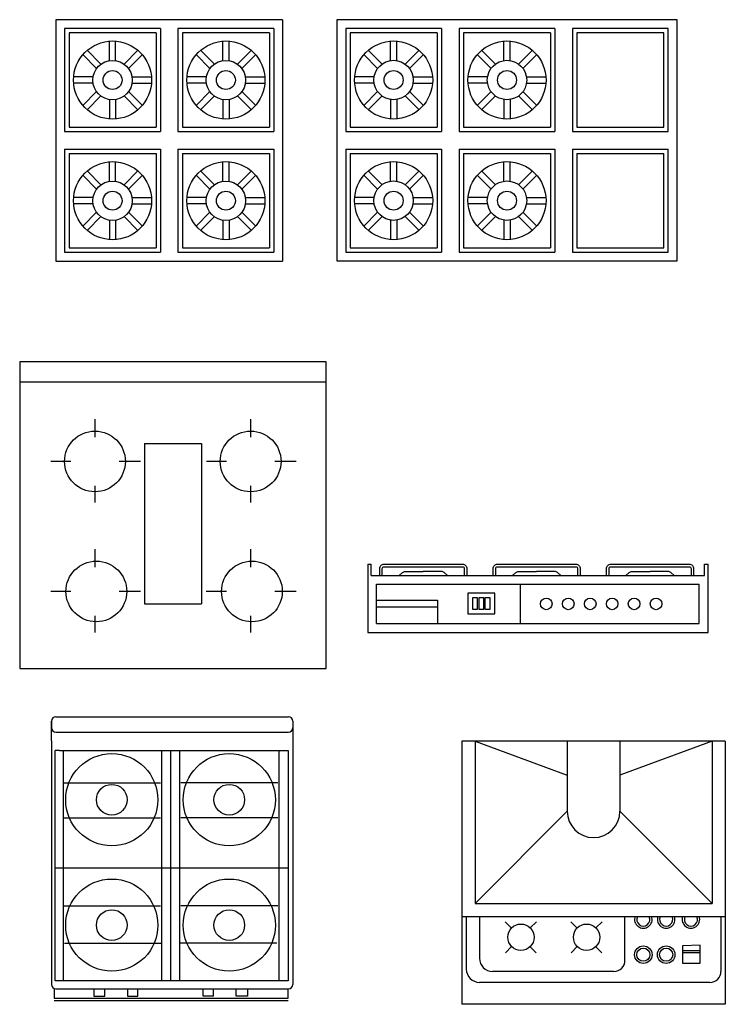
# Model space of a CAD drawing. Header units: millimetres. Extents: x 132.88 to 138.02, y 178.53 to 181.28.
# Tile 1 of 4: x 132.88 to 134.49, y 178.96 to 181.21. Entities that reach past the tile are written whole.
import ezdxf

# ---------------------------------------------------------------- set-up
doc = ezdxf.new("R2010")
doc.units = ezdxf.units.MM

msp = doc.modelspace()

# ---------------------------------------------------------------- linework, layer by layer
for p, q in [((133.4813, 181.2062), (132.9647, 181.2062)), ((132.9647, 181.2062), (132.9647, 180.9312)), ((133.4813, 181.2062), (133.4813, 180.6562)), ((133.605, 181.2063), (133.605, 180.9313)), ((134.38, 181.2063), (133.605, 181.2063)), ((134.38, 180.6563), (134.38, 181.2063)), ((133.203, 181.1862), (132.9847, 181.1862)), ((132.9847, 181.1862), (132.9847, 180.9512)), ((133.193, 181.1762), (132.9948, 181.1762)), ((132.9948, 181.1762), (132.9948, 180.9613)), ((133.193, 181.1762), (133.193, 180.9613)), ((133.203, 181.1862), (133.203, 180.9512)), ((133.4613, 181.1862), (133.243, 181.1862)), ((133.243, 181.1862), (133.243, 180.9512)), ((133.4513, 181.1762), (133.2531, 181.1762)), ((133.2531, 181.1762), (133.2531, 180.9613)), ((133.4513, 181.1762), (133.4513, 180.9613)), ((133.4613, 181.1862), (133.4613, 180.9512)), ((133.625, 181.1863), (133.625, 180.9513)), ((133.8433, 181.1863), (133.625, 181.1863)), ((133.635, 181.1762), (133.635, 180.9613)), ((133.8333, 181.1762), (133.635, 181.1762)), ((133.8333, 181.1762), (133.8333, 180.9613)), ((133.8433, 181.1863), (133.8433, 180.9513)), ((133.8833, 181.1863), (133.8833, 180.9513)), ((134.1016, 181.1863), (133.8833, 181.1863)), ((133.8933, 181.1762), (133.8933, 180.9613)), ((134.0916, 181.1762), (133.8933, 181.1762)), ((134.0916, 181.1762), (134.0916, 180.9613)), ((134.1016, 181.1863), (134.1016, 180.9513)), ((134.36, 181.1863), (134.1416, 181.1863)), ((134.1416, 181.1863), (134.1416, 180.9513)), ((134.1516, 181.1762), (134.1516, 180.9613)), ((134.35, 181.1762), (134.1516, 181.1762)), ((134.35, 180.9613), (134.35, 181.1762)), ((134.36, 180.9513), (134.36, 181.1863)), ((133.0868, 181.113), (133.0868, 181.1577)), ((133.101, 181.113), (133.101, 181.1577)), ((133.3451, 181.113), (133.3451, 181.1577)), ((133.3593, 181.113), (133.3593, 181.1577)), ((133.7271, 181.1131), (133.7271, 181.1578)), ((133.7413, 181.1131), (133.7413, 181.1578)), ((133.9854, 181.1131), (133.9854, 181.1578)), ((133.9996, 181.1131), (133.9996, 181.1578)), ((133.0676, 181.1051), (133.036, 181.1367)), ((133.1202, 181.1051), (133.1518, 181.1367)), ((133.3259, 181.1051), (133.2943, 181.1367)), ((133.3785, 181.1051), (133.4101, 181.1367)), ((133.7079, 181.1051), (133.6763, 181.1367)), ((133.7605, 181.1051), (133.7921, 181.1367)), ((133.9662, 181.1051), (133.9346, 181.1367)), ((134.0188, 181.1051), (134.0504, 181.1367)), ((133.0575, 181.095), (133.0259, 181.1266)), ((133.1302, 181.095), (133.1619, 181.1266)), ((133.3158, 181.095), (133.2842, 181.1266)), ((133.3885, 181.095), (133.4202, 181.1266)), ((133.6978, 181.0951), (133.6662, 181.1267)), ((133.7705, 181.0951), (133.8021, 181.1267)), ((133.9561, 181.0951), (133.9245, 181.1267)), ((134.0288, 181.0951), (134.0604, 181.1267)), ((133.0496, 181.0758), (133.0049, 181.0758)), ((133.0496, 181.0616), (133.0049, 181.0616)), ((133.1382, 181.0758), (133.1829, 181.0758)), ((133.1382, 181.0616), (133.1829, 181.0616)), ((133.3079, 181.0758), (133.2632, 181.0758)), ((133.3079, 181.0616), (133.2632, 181.0616)), ((133.3965, 181.0758), (133.4412, 181.0758)), ((133.3965, 181.0616), (133.4412, 181.0616)), ((133.6899, 181.0759), (133.6452, 181.0759)), ((133.6899, 181.0617), (133.6452, 181.0617)), ((133.7785, 181.0759), (133.8232, 181.0759)), ((133.7785, 181.0617), (133.8232, 181.0617)), ((133.9482, 181.0759), (133.9035, 181.0759)), ((133.9482, 181.0617), (133.9035, 181.0617)), ((134.0368, 181.0759), (134.0815, 181.0759)), ((134.0368, 181.0617), (134.0815, 181.0617)), ((133.0575, 181.0424), (133.0259, 181.0108)), ((133.1302, 181.0424), (133.1619, 181.0108)), ((133.3158, 181.0424), (133.2842, 181.0108)), ((133.3885, 181.0424), (133.4202, 181.0108)), ((133.6978, 181.0425), (133.6662, 181.0109)), ((133.7705, 181.0425), (133.8021, 181.0109)), ((133.9561, 181.0425), (133.9245, 181.0109)), ((134.0288, 181.0425), (134.0604, 181.0109)), ((133.0676, 181.0324), (133.036, 181.0008)), ((133.0868, 181.0244), (133.0868, 180.9797)), ((133.101, 181.0244), (133.101, 180.9797)), ((133.1202, 181.0324), (133.1518, 181.0008)), ((133.3259, 181.0324), (133.2943, 181.0008)), ((133.3451, 181.0244), (133.3451, 180.9797)), ((133.3593, 181.0244), (133.3593, 180.9797)), ((133.3785, 181.0324), (133.4101, 181.0008)), ((133.7079, 181.0324), (133.6763, 181.0008)), ((133.7271, 181.0245), (133.7271, 180.9798)), ((133.7413, 181.0245), (133.7413, 180.9798)), ((133.7605, 181.0324), (133.7921, 181.0008)), ((133.9662, 181.0324), (133.9346, 181.0008)), ((133.9854, 181.0245), (133.9854, 180.9798)), ((133.9996, 181.0245), (133.9996, 180.9798)), ((134.0188, 181.0324), (134.0504, 181.0008)), ((132.9847, 180.9512), (133.203, 180.9512)), ((132.9948, 180.9613), (133.193, 180.9613)), ((133.243, 180.9512), (133.4613, 180.9512)), ((133.2531, 180.9613), (133.4513, 180.9613)), ((133.625, 180.9513), (133.8433, 180.9513)), ((133.635, 180.9613), (133.8333, 180.9613)), ((133.8833, 180.9513), (134.1016, 180.9513)), ((133.8933, 180.9613), (134.0916, 180.9613)), ((134.1416, 180.9513), (134.36, 180.9513)), ((134.1516, 180.9613), (134.35, 180.9613)), ((132.9647, 180.9312), (132.9647, 180.6562)), ((133.605, 180.9313), (133.605, 180.6563)), ((132.9847, 180.9112), (133.203, 180.9112)), ((132.9847, 180.9112), (132.9847, 180.6762)), ((133.203, 180.9112), (133.203, 180.6762)), ((133.243, 180.9112), (133.243, 180.6762)), ((133.243, 180.9112), (133.4613, 180.9112)), ((133.4613, 180.9112), (133.4613, 180.6762)), ((133.625, 180.9113), (133.625, 180.6763)), ((133.625, 180.9113), (133.8433, 180.9113)), ((133.8433, 180.9113), (133.8433, 180.6763)), ((133.8833, 180.9113), (134.1016, 180.9113)), ((133.8833, 180.9113), (133.8833, 180.6763)), ((134.1016, 180.9113), (134.1016, 180.6763)), ((134.1416, 180.9113), (134.36, 180.9113)), ((134.1416, 180.9113), (134.1416, 180.6763)), ((134.36, 180.6763), (134.36, 180.9113)), ((132.9948, 180.9012), (133.193, 180.9012)), ((132.9948, 180.9012), (132.9948, 180.6863)), ((133.0868, 180.838), (133.0868, 180.8827)), ((133.101, 180.838), (133.101, 180.8827)), ((133.193, 180.9012), (133.193, 180.6863)), ((133.2531, 180.9012), (133.4513, 180.9012)), ((133.2531, 180.9012), (133.2531, 180.6863)), ((133.3451, 180.838), (133.3451, 180.8827)), ((133.3593, 180.838), (133.3593, 180.8827)), ((133.4513, 180.9012), (133.4513, 180.6863)), ((133.635, 180.9012), (133.635, 180.6863)), ((133.635, 180.9012), (133.8333, 180.9012)), ((133.7271, 180.8381), (133.7271, 180.8828)), ((133.7413, 180.8381), (133.7413, 180.8828)), ((133.8333, 180.9012), (133.8333, 180.6863)), ((133.8933, 180.9012), (133.8933, 180.6863)), ((133.8933, 180.9012), (134.0916, 180.9012)), ((133.9854, 180.8381), (133.9854, 180.8828)), ((133.9996, 180.8381), (133.9996, 180.8828)), ((134.0916, 180.9012), (134.0916, 180.6863)), ((134.1516, 180.9012), (134.1516, 180.6863)), ((134.1516, 180.9012), (134.35, 180.9012)), ((134.35, 180.6863), (134.35, 180.9012)), ((133.0676, 180.8301), (133.036, 180.8617)), ((133.1202, 180.8301), (133.1518, 180.8617)), ((133.3259, 180.8301), (133.2943, 180.8617)), ((133.3785, 180.8301), (133.4101, 180.8617)), ((133.7079, 180.8301), (133.6763, 180.8617)), ((133.7605, 180.8301), (133.7921, 180.8617)), ((133.9662, 180.8301), (133.9346, 180.8617)), ((134.0188, 180.8301), (134.0504, 180.8617)), ((133.0575, 180.82), (133.0259, 180.8516)), ((133.1302, 180.82), (133.1619, 180.8516)), ((133.3158, 180.82), (133.2842, 180.8516)), ((133.3885, 180.82), (133.4202, 180.8516)), ((133.6978, 180.8201), (133.6662, 180.8517)), ((133.7705, 180.8201), (133.8021, 180.8517)), ((133.9561, 180.8201), (133.9245, 180.8517)), ((134.0288, 180.8201), (134.0604, 180.8517)), ((133.0496, 180.8008), (133.0049, 180.8008)), ((133.1382, 180.8008), (133.1829, 180.8008)), ((133.3079, 180.8008), (133.2632, 180.8008)), ((133.3965, 180.8008), (133.4412, 180.8008)), ((133.6899, 180.8009), (133.6452, 180.8009)), ((133.7785, 180.8009), (133.8232, 180.8009)), ((133.9482, 180.8009), (133.9035, 180.8009)), ((134.0368, 180.8009), (134.0815, 180.8009)), ((133.0496, 180.7866), (133.0049, 180.7866)), ((133.1382, 180.7866), (133.1829, 180.7866)), ((133.3079, 180.7866), (133.2632, 180.7866)), ((133.3965, 180.7866), (133.4412, 180.7866)), ((133.6899, 180.7867), (133.6452, 180.7867)), ((133.7785, 180.7867), (133.8232, 180.7867)), ((133.9482, 180.7867), (133.9035, 180.7867)), ((134.0368, 180.7867), (134.0815, 180.7867)), ((133.0575, 180.7674), (133.0259, 180.7358)), ((133.0676, 180.7574), (133.036, 180.7258)), ((133.0868, 180.7494), (133.0868, 180.7047)), ((133.101, 180.7494), (133.101, 180.7047)), ((133.1202, 180.7574), (133.1518, 180.7258)), ((133.1302, 180.7674), (133.1619, 180.7358)), ((133.3158, 180.7674), (133.2842, 180.7358)), ((133.3259, 180.7574), (133.2943, 180.7258)), ((133.3451, 180.7494), (133.3451, 180.7047)), ((133.3593, 180.7494), (133.3593, 180.7047)), ((133.3785, 180.7574), (133.4101, 180.7258)), ((133.3885, 180.7674), (133.4202, 180.7358)), ((133.6978, 180.7675), (133.6662, 180.7359)), ((133.7079, 180.7574), (133.6763, 180.7258)), ((133.7271, 180.7495), (133.7271, 180.7048)), ((133.7413, 180.7495), (133.7413, 180.7048)), ((133.7605, 180.7574), (133.7921, 180.7258)), ((133.7705, 180.7675), (133.8021, 180.7359)), ((133.9561, 180.7675), (133.9245, 180.7359)), ((133.9662, 180.7574), (133.9346, 180.7258)), ((133.9854, 180.7495), (133.9854, 180.7048)), ((133.9996, 180.7495), (133.9996, 180.7048)), ((134.0188, 180.7574), (134.0504, 180.7258)), ((134.0288, 180.7675), (134.0604, 180.7359)), ((132.9948, 180.6863), (133.193, 180.6863)), ((133.2531, 180.6863), (133.4513, 180.6863)), ((133.635, 180.6863), (133.8333, 180.6863)), ((133.8933, 180.6863), (134.0916, 180.6863)), ((134.1516, 180.6863), (134.35, 180.6863)), ((132.9847, 180.6762), (133.203, 180.6762)), ((133.243, 180.6762), (133.4613, 180.6762)), ((133.625, 180.6763), (133.8433, 180.6763)), ((133.8833, 180.6763), (134.1016, 180.6763)), ((134.1416, 180.6763), (134.36, 180.6763)), ((132.9647, 180.6562), (133.4813, 180.6562)), ((133.605, 180.6563), (134.38, 180.6563)), ((133.5809, 180.4263), (132.8824, 180.4263)), ((132.8824, 180.4263), (132.8824, 179.7277)), ((133.5809, 179.7277), (133.5809, 180.4263)), ((133.5809, 180.3802), (132.8824, 180.3802)), ((133.0539, 180.296), (133.0539, 180.2548)), ((133.4085, 180.296), (133.4085, 180.2548)), ((133.1667, 180.2404), (133.1667, 179.8752)), ((133.1667, 180.2404), (133.2967, 180.2404)), ((133.2967, 180.2404), (133.2967, 179.8752)), ((132.9986, 180.1994), (132.9537, 180.1994)), ((133.1579, 180.1994), (133.1093, 180.1994)), ((133.3532, 180.1994), (133.3082, 180.1994)), ((133.5124, 180.1994), (133.4638, 180.1994)), ((133.0539, 180.1441), (133.0539, 180.1057)), ((133.4085, 180.1441), (133.4085, 180.1057)), ((133.0539, 179.9997), (133.0539, 179.9584)), ((133.4085, 179.9997), (133.4085, 179.9584)), ((133.6755, 179.9651), (133.6755, 179.8097)), ((133.6755, 179.9651), (133.6833, 179.9651)), ((133.6833, 179.9397), (133.6833, 179.9651)), ((134.4426, 179.9397), (134.4426, 179.9651)), ((134.4426, 179.9651), (134.4505, 179.9651)), ((134.4505, 179.8097), (134.4505, 179.9651)), ((133.6833, 179.9397), (134.4426, 179.9397)), ((133.6955, 179.9197), (134.4305, 179.9197)), ((133.6955, 179.8297), (133.6955, 179.9197)), ((134.0228, 179.9197), (134.0228, 179.8297)), ((134.4305, 179.8297), (134.4305, 179.9197)), ((132.9986, 179.9031), (132.9537, 179.9031)), ((133.1579, 179.9031), (133.1093, 179.9031)), ((133.3532, 179.9031), (133.3073, 179.9031)), ((133.5124, 179.9031), (133.4638, 179.9031)), ((133.1667, 179.8752), (133.2967, 179.8752)), ((133.6955, 179.8835), (133.8342, 179.8835)), ((133.8342, 179.8835), (133.8342, 179.8297)), ((133.6955, 179.8682), (133.8342, 179.8682)), ((133.0539, 179.8478), (133.0539, 179.8094)), ((133.4085, 179.8478), (133.4085, 179.8094)), ((133.6955, 179.8297), (134.4305, 179.8297)), ((133.6755, 179.8097), (134.4505, 179.8097)), ((132.8824, 179.7277), (133.5809, 179.7277)), ((132.9547, 179.6076), (132.9547, 179.5926)), ((132.9547, 179.5624), (132.9547, 179.6076)), ((132.9647, 179.6176), (133.4947, 179.6176)), ((133.5047, 179.6076), (133.5047, 179.5926)), ((133.5047, 179.6076), (133.5047, 179.5726)), ((132.9647, 179.5826), (133.4947, 179.5826)), ((132.9547, 179.5624), (132.9547, 179.0076)), ((133.5047, 179.5726), (133.5047, 179.0076)), ((133.8898, 179.5621), (133.8898, 178.9621)), ((134.4898, 179.5621), (133.8898, 179.5621)), ((133.9198, 179.5621), (133.9198, 179.1921)), ((133.9198, 179.5621), (134.1298, 179.4843)), ((134.1298, 179.5621), (134.1298, 179.4021)), ((134.2498, 179.5621), (134.2498, 179.4021)), ((134.4598, 179.5621), (134.2498, 179.4843)), ((134.4598, 179.5621), (134.4598, 179.1921)), ((134.4898, 179.5621), (134.4898, 178.9621)), ((132.9732, 179.5404), (132.9632, 179.5404)), ((132.9632, 179.5304), (132.9632, 179.5404)), ((132.9732, 179.5404), (133.4832, 179.5404)), ((132.9815, 179.5404), (132.9815, 179.0154)), ((133.2054, 179.5404), (133.2054, 179.0154)), ((133.226, 179.5404), (133.2262, 179.0154)), ((133.2466, 179.5404), (133.2466, 179.0154)), ((133.4731, 179.5404), (133.4731, 179.0154)), ((133.4832, 179.5404), (133.4937, 179.5404)), ((133.4937, 179.5404), (133.4937, 179.0154)), ((132.9632, 179.0154), (132.9632, 179.5304)), ((132.9815, 179.4671), (133.2029, 179.4671)), ((133.4705, 179.4671), (133.2492, 179.4671)), ((133.9198, 179.1921), (134.1298, 179.4021)), ((134.2498, 179.4021), (134.4598, 179.1921)), ((132.9815, 179.3872), (133.2029, 179.3872)), ((133.4705, 179.3872), (133.2492, 179.3872)), ((132.9632, 179.2729), (133.4937, 179.2729)), ((132.9815, 179.1864), (133.2029, 179.1864)), ((133.4705, 179.1864), (133.2492, 179.1864)), ((133.9198, 179.1921), (134.4598, 179.1921)), ((133.8898, 179.1621), (134.4898, 179.1621)), ((133.8998, 179.1621), (133.8998, 179.0421)), ((133.9298, 179.1621), (133.9298, 179.0671)), ((134.2611, 179.0621), (134.2611, 179.1621)), ((134.4798, 179.1621), (134.4798, 179.0371)), ((133.9885, 179.1499), (134.0026, 179.1357)), ((134.0596, 179.1503), (134.0455, 179.1362)), ((134.138, 179.1499), (134.1521, 179.1357)), ((134.2091, 179.1503), (134.195, 179.1362)), ((132.9841, 179.1014), (133.2054, 179.1014)), ((133.4679, 179.1014), (133.2466, 179.1014)), ((134.003, 179.0937), (133.9889, 179.0796)), ((134.045, 179.0933), (134.0592, 179.0792)), ((134.1526, 179.0937), (134.1384, 179.0796)), ((134.1946, 179.0933), (134.2087, 179.0792)), ((134.4328, 179.0966), (134.3923, 179.0957)), ((134.3923, 179.0957), (134.3923, 179.0555)), ((134.4328, 179.0555), (134.4328, 179.0966)), ((134.3923, 179.0851), (134.4328, 179.0851)), ((134.3923, 179.0804), (134.4328, 179.0804)), ((134.3923, 179.0555), (134.4328, 179.0555)), ((134.2361, 179.0371), (133.9598, 179.0371)), ((133.4937, 179.0154), (132.9632, 179.0154)), ((132.9647, 178.9976), (133.4947, 178.9976)), ((133.3238, 178.9803), (133.3238, 178.9976)), ((134.4548, 179.0121), (133.9298, 179.0121)), ((132.9609, 178.9958), (132.9609, 178.9758)), ((132.9609, 178.9758), (133.4937, 178.9758)), ((133.051, 178.9958), (133.051, 178.9808)), ((133.051, 178.9808), (133.0767, 178.9808)), ((133.0767, 178.9808), (133.0767, 178.9958)), ((133.1282, 178.9958), (133.1282, 178.9803)), ((133.1282, 178.9803), (133.1514, 178.9803)), ((133.1514, 178.9803), (133.1514, 178.9958)), ((133.3007, 178.9803), (133.3007, 178.9958)), ((133.3238, 178.9803), (133.3007, 178.9803)), ((133.3753, 178.9808), (133.3753, 178.9958)), ((133.401, 178.9808), (133.3753, 178.9808)), ((133.401, 178.9958), (133.401, 178.9808)), ((133.4937, 178.9758), (133.4937, 178.9958)), ((132.9609, 178.9708), (133.4937, 178.9708)), ((134.4898, 178.9621), (133.8898, 178.9621))]:
    msp.add_line(p, q)
for points in [[(133.7026, 179.9397), (133.7026, 179.9553, -0.414214), (133.7124, 179.9651), (133.8912, 179.9651, -0.414214), (133.901, 179.9553), (133.901, 179.9397)], [(133.961, 179.9397), (133.961, 179.9553, -0.414214), (133.9708, 179.9651), (134.1495, 179.9651, -0.414214), (134.1593, 179.9553), (134.1593, 179.9397)], [(134.2193, 179.9397), (134.2193, 179.9553, -0.414214), (134.2291, 179.9651), (134.4078, 179.9651, -0.414214), (134.4176, 179.9553), (134.4176, 179.9397)], [(133.7085, 179.9397), (133.7085, 179.9553, -0.414214), (133.7124, 179.9592), (133.8912, 179.9592, -0.414214), (133.8951, 179.9553), (133.8951, 179.9397)], [(133.7465, 179.9397), (133.7544, 179.9462, -0.174636), (133.7606, 179.9485), (133.8018, 179.9485, -0.346836)], [(133.8571, 179.9397), (133.8492, 179.9462, 0.174636), (133.8429, 179.9485), (133.8018, 179.9485, 0.346836)], [(133.9669, 179.9397), (133.9669, 179.9553, -0.414214), (133.9708, 179.9592), (134.1495, 179.9592, -0.414214), (134.1534, 179.9553), (134.1534, 179.9397)], [(134.0048, 179.9397), (134.0127, 179.9462, -0.174636), (134.019, 179.9485), (134.0601, 179.9485, -0.346836)], [(134.1154, 179.9397), (134.1075, 179.9462, 0.174636), (134.1013, 179.9485), (134.0601, 179.9485, 0.346836)], [(134.2252, 179.9397), (134.2252, 179.9553, -0.414214), (134.2291, 179.9592), (134.4078, 179.9592, -0.414214), (134.4117, 179.9553), (134.4117, 179.9397)], [(134.2631, 179.9397), (134.271, 179.9462, -0.174636), (134.2773, 179.9485), (134.3184, 179.9485, -0.346836)], [(134.3737, 179.9397), (134.3658, 179.9462, 0.174636), (134.3596, 179.9485), (134.3184, 179.9485, 0.346836)]]:
    msp.add_lwpolyline(points, format="xyb")
for points in [[(133.9031, 179.8522), (133.9646, 179.8522), (133.9646, 179.899), (133.9031, 179.899)], [(133.9139, 179.8629), (133.9256, 179.8629), (133.9256, 179.8882), (133.9139, 179.8882)], [(133.928, 179.8629), (133.9397, 179.8629), (133.9397, 179.8882), (133.928, 179.8882)], [(133.9421, 179.8629), (133.9538, 179.8629), (133.9538, 179.8882), (133.9421, 179.8882)]]:
    msp.add_lwpolyline(points, close=True)
for centre, radius in [((133.0939, 181.0687), 0.089), ((133.3522, 181.0687), 0.089), ((133.7342, 181.0688), 0.089), ((133.9925, 181.0688), 0.089), ((133.0939, 181.0687), 0.0449), ((133.3522, 181.0687), 0.0449), ((133.7342, 181.0688), 0.0449), ((133.9925, 181.0688), 0.0449), ((133.0939, 181.0687), 0.0216), ((133.3522, 181.0687), 0.0216), ((133.7342, 181.0688), 0.0216), ((133.9925, 181.0688), 0.0216), ((133.0939, 180.7937), 0.089), ((133.3522, 180.7937), 0.089), ((133.7342, 180.7938), 0.089), ((133.9925, 180.7938), 0.089), ((133.0939, 180.7937), 0.0449), ((133.3522, 180.7937), 0.0449), ((133.7342, 180.7938), 0.0449), ((133.9925, 180.7938), 0.0449), ((133.0939, 180.7937), 0.0216), ((133.3522, 180.7937), 0.0216), ((133.7342, 180.7938), 0.0216), ((133.9925, 180.7938), 0.0216), ((133.0539, 180.1994), 0.0692), ((133.4085, 180.1994), 0.0692), ((133.057, 179.9031), 0.0692), ((133.4115, 179.9031), 0.0692), ((134.0821, 179.8747), 0.0132), ((134.1321, 179.8747), 0.0132), ((134.1821, 179.8747), 0.0132), ((134.2321, 179.8747), 0.0132), ((134.2821, 179.8747), 0.0132), ((134.3321, 179.8747), 0.0132), ((133.0922, 179.4284), 0.105), ((133.3598, 179.4284), 0.105), ((133.0922, 179.4284), 0.035), ((133.3598, 179.4284), 0.035), ((133.0922, 179.1426), 0.105), ((133.3598, 179.1426), 0.105), ((133.0922, 179.1426), 0.035), ((133.3598, 179.1426), 0.035), ((134.0243, 179.115), 0.03), ((134.1738, 179.115), 0.03), ((134.3031, 179.0751), 0.02), ((134.3031, 179.0751), 0.015), ((134.3552, 179.0751), 0.02), ((134.3552, 179.0751), 0.015)]:
    msp.add_circle(centre, radius)
for centre, radius, start, end in [((132.9647, 179.6076), 0.01, 90, 180), ((133.4947, 179.6076), 0.01, 0, 90), ((132.9647, 179.5926), 0.01, 180, 270), ((133.4947, 179.5926), 0.01, 270, 0), ((134.1898, 179.4021), 0.06, 180, 0), ((134.3031, 179.1555), 0.02, 160.8376, 19.1624), ((134.3031, 179.1555), 0.015, 154.0452, 25.9548), ((134.3552, 179.1555), 0.02, 160.8376, 19.1624), ((134.3552, 179.1555), 0.015, 154.0452, 25.9548), ((134.4115, 179.1555), 0.02, 160.8376, 19.1624), ((134.4115, 179.1555), 0.015, 154.0452, 25.9548), ((133.9598, 179.0671), 0.03, 180, 270), ((133.9298, 179.0421), 0.03, 180, 270), ((134.2361, 179.0621), 0.025, 270, 0), ((134.4548, 179.0371), 0.025, 270, 0), ((132.9647, 179.0076), 0.01, 180, 270), ((133.4947, 179.0076), 0.01, 270, 0)]:
    msp.add_arc(centre, radius, start, end)

doc.saveas('drawing.dxf')
